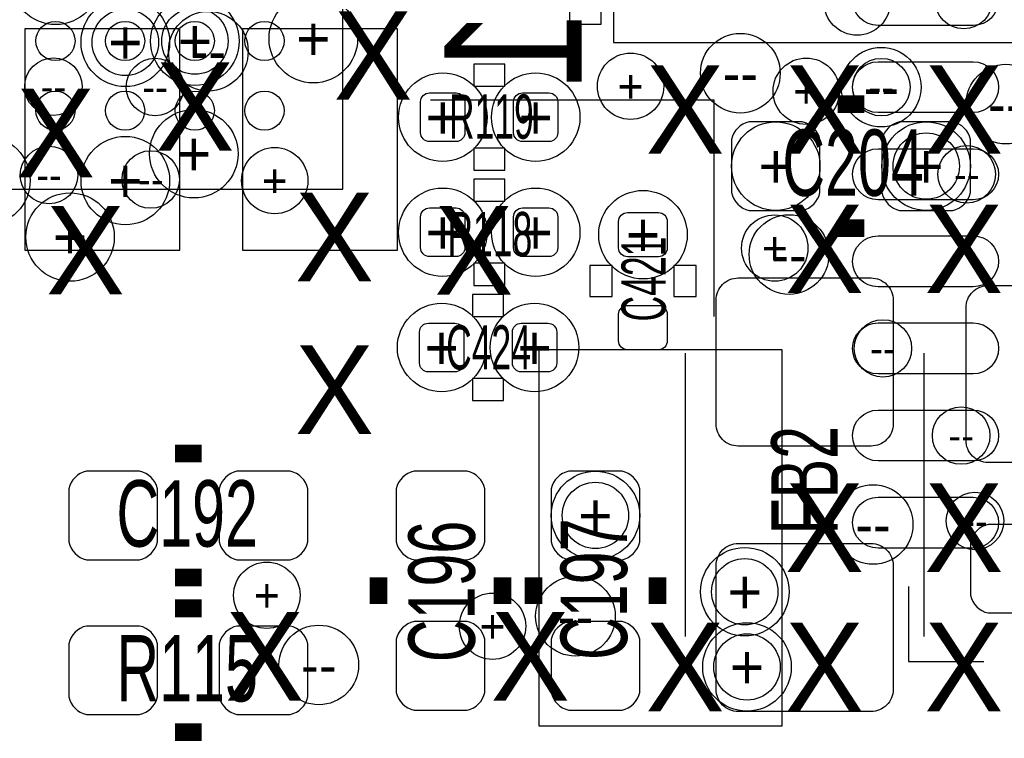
# Model space of a CAD drawing. Extents: x -22 to 398, y -34 to 263.
# Tile 6 of 39: x 21.72 to 27.37, y 8.07 to 12.19. Entities that reach past the tile are written whole.
import ezdxf
from ezdxf.enums import TextEntityAlignment as Align

# ---------------------------------------------------------------- set-up
doc = ezdxf.new("R2010")
doc.units = 0
for name, color, linetype in [('ASSY_TOP', 18, 'CONTINUOUS'), ('BOT', 16, 'CONTINUOUS'), ('DRILL', 12, 'CONTINUOUS'), ('SILK_BOT', 13, 'CONTINUOUS'), ('SILK_TOP', 14, 'CONTINUOUS'), ('TOP', 15, 'CONTINUOUS')]:
    doc.layers.add(name, color=color, linetype=linetype)

# ---------------------------------------------------------------- blocks, each defined once
blk = doc.blocks.new('FIGURE_CIRCLE')
blk.add_circle((0, 0), 0.5)

msp = doc.modelspace()

# ---------------------------------------------------------------- linework, layer by layer
at = {"layer": 'BOT'}
for points in [[(27.193494, 12.161012), (26.647394, 12.161012, -1), (26.647394, 12.453112), (27.193494, 12.453112, -1)], [(27.193494, 11.660886), (26.647394, 11.660886, -1), (26.647394, 11.952986), (27.193494, 11.952986, -1)], [(27.193494, 11.161014), (26.647394, 11.161014, -1), (26.647394, 11.453114), (27.193494, 11.453114, -1)], [(27.193494, 10.660888), (26.647394, 10.660888, -1), (26.647394, 10.952988), (27.193494, 10.952988, -1)], [(27.193494, 10.161016), (26.647394, 10.161016, -1), (26.647394, 10.453116), (27.193494, 10.453116, -1)], [(27.193494, 9.66089), (26.647394, 9.66089, -1), (26.647394, 9.95299), (27.193494, 9.95299, -1)], [(27.193494, 9.161018), (26.647394, 9.161018, -1), (26.647394, 9.453118), (27.193494, 9.453118, -1)]]:
    msp.add_lwpolyline(points, format="xyb", close=True, dxfattribs=at)
for points in [[(22.639528, 10.8712), (22.639528, 12.1412), (21.750528, 12.1412), (21.750528, 10.8712)], [(23.889462, 10.8712), (23.889462, 12.1412), (23.000462, 12.1412), (23.000462, 10.8712)], [(26.09723, 8.1407), (26.09723, 10.2997), (24.70023, 10.2997), (24.70023, 8.1407)]]:
    msp.add_lwpolyline(points, close=True, dxfattribs=at)
at = {"layer": 'SILK_BOT'}
msp.add_lwpolyline([(25.0571, 12.2936), (25.0571, 12.1666), (24.8793, 12.1666), (24.8793, 12.2936)], close=True, dxfattribs=at)
for points in [[(24.0792, 11.7348), (25.7048, 11.7348), (25.7048, 10.4902)], [(26.8224, 8.9408), (26.8224, 8.509), (27.2542, 8.509)]]:
    msp.add_lwpolyline(points, dxfattribs=at)
at = {"layer": 'SILK_TOP'}
for points in [[(25.129998, 33.062926), (25.129998, 12.062714), (46.13021, 12.062714), (46.13021, 33.062926)], [(11.475974, 11.221974), (23.576026, 11.221974), (23.576026, 23.322026), (11.475974, 23.322026)], [(24.504904, 11.81227), (24.504904, 11.93927), (24.327104, 11.93927), (24.327104, 11.81227)], [(24.504904, 11.32967), (24.504904, 11.45667), (24.327104, 11.45667), (24.327104, 11.32967)], [(24.504904, 11.15187), (24.504904, 11.27887), (24.327104, 11.27887), (24.327104, 11.15187)], [(24.504904, 10.66927), (24.504904, 10.79627), (24.327104, 10.79627), (24.327104, 10.66927)], [(24.9936, 10.6045), (25.1206, 10.6045), (25.1206, 10.7823), (24.9936, 10.7823)], [(25.4762, 10.6045), (25.6032, 10.6045), (25.6032, 10.7823), (25.4762, 10.7823)], [(24.4983, 10.4902), (24.4983, 10.6172), (24.3205, 10.6172), (24.3205, 10.4902)], [(24.4983, 10.0076), (24.4983, 10.1346), (24.3205, 10.1346), (24.3205, 10.0076)]]:
    msp.add_lwpolyline(points, close=True, dxfattribs=at)
at = {"layer": 'SILK_TOP', "const_width": 0.1016}
for points in [[(26.5684, 11.7094), (26.416, 11.7094)], [(26.5684, 10.9982), (26.416, 10.9982)], [(22.612604, 9.70407), (22.765004, 9.70407)], [(22.612604, 8.99287), (22.765004, 8.99287)], [(23.781004, 8.84047), (23.781004, 8.99287)], [(24.492204, 8.84047), (24.492204, 8.99287)], [(24.670004, 8.84047), (24.670004, 8.99287)], [(25.381204, 8.84047), (25.381204, 8.99287)], [(22.612604, 8.81507), (22.765004, 8.81507)], [(22.612604, 8.10387), (22.765004, 8.10387)]]:
    msp.add_lwpolyline(points, dxfattribs=at)
at = {"layer": 'SILK_TOP'}
for points in [[(25.540462, 10.279888), (25.540462, 8.654288)], [(26.912062, 8.654288), (26.912062, 10.279888)]]:
    msp.add_lwpolyline(points, dxfattribs=at)
at = {"layer": 'TOP'}
for points in [[(24.276304, 11.54557, -0.414214), (24.225504, 11.49477), (24.073104, 11.49477, -0.414214), (24.022304, 11.54557), (24.022304, 11.72337, -0.414214), (24.073104, 11.77417), (24.225504, 11.77417, -0.414214), (24.276304, 11.72337)], [(24.555704, 11.72337, -0.414214), (24.606504, 11.77417), (24.758904, 11.77417, -0.414214), (24.809704, 11.72337), (24.809704, 11.54557, -0.414214), (24.758904, 11.49477), (24.606504, 11.49477, -0.414214), (24.555704, 11.54557)], [(26.2128, 11.6078), (25.908, 11.6078, 0.294587), (25.8064, 11.5062), (25.8064, 11.2014, 0.294587), (25.908, 11.0998), (26.2128, 11.0998, 0.294587), (26.3144, 11.2014), (26.3144, 11.5062, 0.294587)], [(27.0764, 11.6078), (26.7716, 11.6078, 0.294587), (26.67, 11.5062), (26.67, 11.2014, 0.294587), (26.7716, 11.0998), (27.0764, 11.0998, 0.294587), (27.178, 11.2014), (27.178, 11.5062, 0.294587)], [(24.276304, 10.88517, -0.414214), (24.225504, 10.83437), (24.073104, 10.83437, -0.414214), (24.022304, 10.88517), (24.022304, 11.06297, -0.414214), (24.073104, 11.11377), (24.225504, 11.11377, -0.414214), (24.276304, 11.06297)], [(24.555704, 11.06297, -0.414214), (24.606504, 11.11377), (24.758904, 11.11377, -0.414214), (24.809704, 11.06297), (24.809704, 10.88517, -0.414214), (24.758904, 10.83437), (24.606504, 10.83437, -0.414214), (24.555704, 10.88517)], [(25.2095, 10.8331, -0.414214), (25.1587, 10.8839), (25.1587, 11.0363, -0.414214), (25.2095, 11.0871), (25.3873, 11.0871, -0.414214), (25.4381, 11.0363), (25.4381, 10.8839, -0.414214), (25.3873, 10.8331)], [(25.845262, 10.711688), (26.607262, 10.711688, -0.414214), (26.734262, 10.584688), (26.734262, 9.873488, -0.414214), (26.607262, 9.746488), (25.845262, 9.746488, -0.414214), (25.718262, 9.873488), (25.718262, 10.584688, -0.414214)], [(27.1526, 9.779), (27.1526, 10.541, -0.414214), (27.2796, 10.668), (27.9908, 10.668, -0.414214), (28.1178, 10.541), (28.1178, 9.779, -0.414214), (27.9908, 9.652), (27.2796, 9.652, -0.414214)], [(25.3873, 10.5537, -0.414214), (25.4381, 10.5029), (25.4381, 10.3505, -0.414214), (25.3873, 10.2997), (25.2095, 10.2997, -0.414214), (25.1587, 10.3505), (25.1587, 10.5029, -0.414214), (25.2095, 10.5537)], [(24.2697, 10.2235, -0.414214), (24.2189, 10.1727), (24.0665, 10.1727, -0.414214), (24.0157, 10.2235), (24.0157, 10.4013, -0.414214), (24.0665, 10.4521), (24.2189, 10.4521, -0.414214), (24.2697, 10.4013)], [(24.5491, 10.4013, -0.414214), (24.5999, 10.4521), (24.7523, 10.4521, -0.414214), (24.8031, 10.4013), (24.8031, 10.2235, -0.414214), (24.7523, 10.1727), (24.5999, 10.1727, -0.414214), (24.5491, 10.2235)], [(22.104604, 9.09447), (22.409404, 9.09447, 0.294587), (22.511004, 9.19607), (22.511004, 9.50087, 0.294587), (22.409404, 9.60247), (22.104604, 9.60247, 0.294587), (22.003004, 9.50087), (22.003004, 9.19607, 0.294587)], [(22.968204, 9.09447), (23.273004, 9.09447, 0.294587), (23.374604, 9.19607), (23.374604, 9.50087, 0.294587), (23.273004, 9.60247), (22.968204, 9.60247, 0.294587), (22.866604, 9.50087), (22.866604, 9.19607, 0.294587)], [(24.390604, 9.19607), (24.390604, 9.50087, 0.294587), (24.289004, 9.60247), (23.984204, 9.60247, 0.294587), (23.882604, 9.50087), (23.882604, 9.19607, 0.294587), (23.984204, 9.09447), (24.289004, 9.09447, 0.294587)], [(25.279604, 9.19607), (25.279604, 9.50087, 0.294587), (25.178004, 9.60247), (24.873204, 9.60247, 0.294587), (24.771604, 9.50087), (24.771604, 9.19607, 0.294587), (24.873204, 9.09447), (25.178004, 9.09447, 0.294587)], [(27.2796, 8.7884), (27.5844, 8.7884, 0.294587), (27.686, 8.89), (27.686, 9.1948, 0.294587), (27.5844, 9.2964), (27.2796, 9.2964, 0.294587), (27.178, 9.1948), (27.178, 8.89, 0.294587)], [(25.845262, 9.187688), (26.607262, 9.187688, -0.414214), (26.734262, 9.060688), (26.734262, 8.349488, -0.414214), (26.607262, 8.222488), (25.845262, 8.222488, -0.414214), (25.718262, 8.349488), (25.718262, 9.060688, -0.414214)], [(22.104604, 8.20547), (22.409404, 8.20547, 0.294587), (22.511004, 8.30707), (22.511004, 8.61187, 0.294587), (22.409404, 8.71347), (22.104604, 8.71347, 0.294587), (22.003004, 8.61187), (22.003004, 8.30707, 0.294587)], [(22.968204, 8.20547), (23.273004, 8.20547, 0.294587), (23.374604, 8.30707), (23.374604, 8.61187, 0.294587), (23.273004, 8.71347), (22.968204, 8.71347, 0.294587), (22.866604, 8.61187), (22.866604, 8.30707, 0.294587)], [(24.390604, 8.33247), (24.390604, 8.63727, 0.294587), (24.289004, 8.73887), (23.984204, 8.73887, 0.294587), (23.882604, 8.63727), (23.882604, 8.33247, 0.294587), (23.984204, 8.23087), (24.289004, 8.23087, 0.294587)], [(25.279604, 8.33247), (25.279604, 8.63727, 0.294587), (25.178004, 8.73887), (24.873204, 8.73887, 0.294587), (24.771604, 8.63727), (24.771604, 8.33247, 0.294587), (24.873204, 8.23087), (25.178004, 8.23087, 0.294587)]]:
    msp.add_lwpolyline(points, format="xyb", close=True, dxfattribs=at)
for centre in [(21.926042, 12.072112), (22.326092, 12.072112), (22.725888, 12.072112), (23.125938, 12.072112), (21.926042, 11.672062), (22.326092, 11.672062), (22.725888, 11.672062), (23.125938, 11.672062)]:
    msp.add_circle(centre, 0.112522, dxfattribs=at)

# ---------------------------------------------------------------- block references
at = {"layer": 'DRILL'}
for p, xscale, yscale in [((21.926804, 12.419838), 0.508, 0.508), ((26.527506, 12.295632), 0.381, 0.381), ((27.139138, 12.307062), 0.3302, 0.3302), ((22.72665, 12.07135), 0.508, 0.508), ((23.406354, 12.08532), 0.508, 0.508), ((22.327362, 12.064238), 0.508, 0.508), ((22.327362, 12.064238), 0.381, 0.381), ((22.72665, 12.07135), 0.381, 0.381), ((22.803612, 12.013438), 0.4572, 0.4572), ((25.8572, 11.8872), 0.4572, 0.4572), ((25.22728, 11.81227), 0.381, 0.381), ((26.665936, 11.806936), 0.4572, 0.4572), ((21.914612, 11.810238), 0.3302, 0.3302), ((22.49805, 11.807698), 0.3302, 0.3302), ((26.235406, 11.783568), 0.381, 0.381), ((26.665936, 11.806936), 0.3302, 0.3302), ((27.3812, 11.7094), 0.4572, 0.4572), ((24.149304, 11.63447), 0.508, 0.508), ((24.682704, 11.63447), 0.508, 0.508), ((22.720554, 11.42492), 0.508, 0.508), ((26.0604, 11.3538), 0.508, 0.508), ((26.924, 11.3538), 0.508, 0.508), ((26.924, 11.3538), 0.381, 0.381), ((21.527262, 11.270488), 0.508, 0.508), ((22.327362, 11.270488), 0.508, 0.508), ((21.889212, 11.302238), 0.3302, 0.3302), ((22.473412, 11.276838), 0.3302, 0.3302), ((23.184612, 11.270488), 0.381, 0.381), ((27.156664, 11.307064), 0.3302, 0.3302), ((22.009862, 10.946638), 0.508, 0.508), ((24.149304, 10.97407), 0.508, 0.508), ((24.682704, 10.97407), 0.508, 0.508), ((25.2984, 10.9601), 0.508, 0.508), ((26.054812, 10.883138), 0.381, 0.381), ((26.1366, 10.8458), 0.4572, 0.4572), ((24.1427, 10.3124), 0.508, 0.508), ((24.6761, 10.3124), 0.508, 0.508), ((26.675334, 10.307066), 0.3302, 0.3302), ((27.12466, 9.80694), 0.3302, 0.3302), ((25.025604, 9.34847), 0.508, 0.508), ((25.025604, 9.34847), 0.381, 0.381), ((26.6192, 9.2964), 0.4572, 0.4572), ((27.203654, 9.31672), 0.3302, 0.3302), ((25.882854, 8.91032), 0.508, 0.508), ((25.882854, 8.91032), 0.381, 0.381), ((23.1394, 8.89), 0.381, 0.381), ((24.91105, 8.76935), 0.4572, 0.4572), ((24.4348, 8.7122), 0.381, 0.381), ((23.43785, 8.48995), 0.4572, 0.4572), ((25.895554, 8.47852), 0.508, 0.508), ((25.895554, 8.47852), 0.381, 0.381)]:
    msp.add_blockref('FIGURE_CIRCLE', p, dxfattribs=dict(at, xscale=xscale, yscale=yscale))

# ---------------------------------------------------------------- texts
at = {"layer": 'ASSY_TOP'}
for s, height, width, p in [('R119', 0.254, 0.6, (24.428196, 11.511026)), ('C204', 0.381, 0.666667, (26.504138, 11.183112)), ('R118', 0.254, 0.6, (24.41956, 10.836402)), ('C424', 0.254, 0.6, (24.41194, 10.186162)), ('C192', 0.381, 0.666667, (22.6822, 9.1694)), ('R115', 0.381, 0.666667, (22.6822, 8.2804))]:
    msp.add_text(s, height=height, dxfattribs=dict(at, width=width)).set_placement(p, align=Align.CENTER)
for s, height, width, p in [('C421', 0.254, 0.6, (25.428956, 10.705338)), ('FB2', 0.381, 0.666667, (26.416, 9.5504)), ('C196', 0.381, 0.666667, (24.3332, 8.912098)), ('C197', 0.381, 0.666667, (25.20696, 8.924798))]:
    msp.add_text(s, height=height, rotation=90, dxfattribs=dict(at, width=width)).set_placement(p, align=Align.CENTER)
at = {"layer": 'DRILL'}
for s, height, p in [('X', 0.508, (23.749, 11.9888)), ('+', 0.254, (22.327362, 12.064238)), ('+', 0.254, (22.72665, 12.07135)), ('+', 0.254, (23.406354, 12.08532)), ('+', 0.1905, (22.327362, 12.064238)), ('+', 0.1905, (22.72665, 12.07135)), ('--', 0.2286, (22.803612, 12.013438)), ('X', 0.508, (22.727412, 11.695938)), ('X', 0.508, (25.539954, 11.67892)), ('X', 0.508, (26.340054, 11.67892)), ('X', 0.508, (27.140154, 11.67892)), ('+', 0.1905, (25.22728, 11.81227)), ('--', 0.2286, (25.8572, 11.8872)), ('+', 0.1905, (26.235406, 11.783568)), ('X', 0.508, (21.927312, 11.543538)), ('--', 0.1651, (21.914612, 11.810238)), ('--', 0.1651, (22.49805, 11.807698)), ('--', 0.2286, (26.665936, 11.806936)), ('--', 0.1651, (26.665936, 11.806936)), ('+', 0.254, (24.149304, 11.63447)), ('+', 0.254, (24.682704, 11.63447)), ('--', 0.2286, (27.3812, 11.7094)), ('+', 0.254, (22.720554, 11.42492)), ('+', 0.254, (26.0604, 11.3538)), ('+', 0.254, (26.924, 11.3538)), ('+', 0.1905, (26.924, 11.3538)), ('+', 0.254, (22.327362, 11.270488)), ('+', 0.1905, (23.184612, 11.270488)), ('--', 0.1651, (21.889212, 11.302238)), ('--', 0.1651, (22.473412, 11.276838)), ('--', 0.1651, (27.156664, 11.307064)), ('X', 0.508, (23.527512, 10.946638)), ('X', 0.508, (22.098, 10.8712)), ('X', 0.508, (24.327612, 10.870438)), ('X', 0.508, (26.340054, 10.87882)), ('X', 0.508, (27.140154, 10.87882)), ('+', 0.254, (22.009862, 10.946638)), ('+', 0.254, (24.149304, 10.97407)), ('+', 0.254, (24.682704, 10.97407)), ('+', 0.254, (25.2984, 10.9601)), ('+', 0.1905, (26.054812, 10.883138)), ('--', 0.2286, (26.1366, 10.8458)), ('+', 0.254, (24.1427, 10.3124)), ('+', 0.254, (24.6761, 10.3124)), ('X', 0.508, (23.527512, 10.070338)), ('--', 0.1651, (26.675334, 10.307066)), ('--', 0.1651, (27.12466, 9.80694)), ('X', 0.508, (26.340054, 9.27862)), ('X', 0.508, (27.140154, 9.27862)), ('+', 0.254, (25.025604, 9.34847)), ('+', 0.1905, (25.025604, 9.34847)), ('--', 0.2286, (26.6192, 9.2964)), ('--', 0.1651, (27.203654, 9.31672)), ('+', 0.254, (25.882854, 8.91032)), ('+', 0.1905, (23.1394, 8.89)), ('+', 0.1905, (25.882854, 8.91032)), ('X', 0.508, (23.127462, 8.539988)), ('+', 0.1905, (24.4348, 8.7122)), ('X', 0.508, (24.651462, 8.539988)), ('--', 0.2286, (24.91105, 8.76935)), ('X', 0.508, (25.539954, 8.47852)), ('X', 0.508, (26.340054, 8.47852)), ('X', 0.508, (27.140154, 8.47852)), ('+', 0.254, (25.895554, 8.47852)), ('+', 0.1905, (25.895554, 8.47852)), ('--', 0.2286, (23.43785, 8.48995))]:
    msp.add_text(s, height=height, dxfattribs=at).set_placement(p, align=Align.MIDDLE_CENTER)
at = {"layer": 'SILK_BOT', "text_generation_flag": 2, "width": 0.774194}
msp.add_text('1', height=0.7874, rotation=90, dxfattribs=at).set_placement((24.945594, 12.026138), align=Align.CENTER)

doc.saveas('drawing.dxf')
